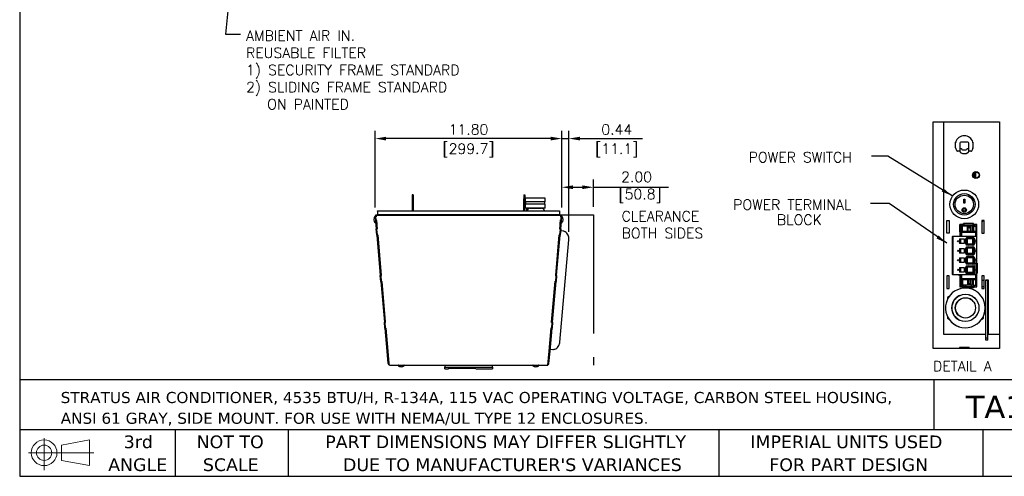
# Model space of a CAD drawing. Header units: inches. Extents: x -1 to 102, y 3 to 82.
# Tile 1 of 19: x -1 to 61, y 3 to 32. Entities that reach past the tile are written whole.
import ezdxf
from ezdxf.enums import TextEntityAlignment as Align

# ---------------------------------------------------------------- set-up
doc = ezdxf.new("R2010")
doc.units = ezdxf.units.IN
doc.header["$LTSCALE"] = 12
doc.header["$MEASUREMENT"] = 0
doc.header["$PDSIZE"] = -1
doc.linetypes.add('PHANTOM2', pattern=[1.25, 0.625, -0.125, 0.125, -0.125, 0.125, -0.125])
doc.linetypes.add('SLD-Solid', pattern=[0])
for name, color, linetype in [('Default', 7, 'Continuous'), ('phantom', 4, 'PHANTOM2'), ('tangent', 7, 'Continuous'), ('visible', 7, 'Continuous')]:
    doc.layers.add(name, color=color, linetype=linetype)
for name, color, linetype, lineweight in [('DIMENSIONS', 140, 'SLD-Solid', 25), ('DIMENSIONS @ 1', 140, 'SLD-Solid', 25), ('TEXT', 140, 'SLD-Solid', 25), ('TEXT @ 1', 140, 'SLD-Solid', 25)]:
    doc.layers.add(name, color=color, linetype=linetype, lineweight=lineweight)
doc.styles.add('ROMANS', font='romans.shx')
doc.styles.add('SLDTEXTSTYLE0', font='verdana.ttf')
doc.dimstyles.new('FSTD1', dxfattribs={"dimtxt": 0.65, "dimasz": 0.7, "dimexe": 0.5, "dimexo": 0.5, "dimgap": 0.25, "dimtad": 1, "dimzin": 1, "dimdsep": 46, "dimtxsty": 'ROMANS', "dimcen": 0.5, "dimadec": 0, "dimazin": 0, "dimtfac": 1, "dimtmove": 0, "dimatfit": 3, "dimfxl": 0, "dimtolj": 1, "dimarcsym": 0})

# ---------------------------------------------------------------- blocks, each defined once
blk = doc.blocks.new('Block11')
at = {"color": 7, "linetype": 'SLD-Solid', "lineweight": 18}
for p, q in [((1.223, 2.509), (1.223, 0)), ((2.589, 1.969), (4.807, 2.377)), ((4.807, 2.377), (4.807, 0.346)), ((2.589, 0.754), (2.589, 1.969)), ((0, 1.361), (5.137, 1.361)), ((2.589, 0.754), (4.807, 0.346))]:
    blk.add_line(p, q, dxfattribs=at)
for radius in [1.016, 0.607]:
    blk.add_circle((1.223, 1.361), radius, dxfattribs=at)
blk = doc.blocks.new('Block12')
at = {"color": 7, "linetype": 'Continuous'}
blk.add_blockref('Block11', (0, 0), dxfattribs=at)
blk = doc.blocks.new('SW_NOTE_0_1')
at = {"layer": 'TEXT', "color": 0, "char_height": 0.875, "attachment_point": 1, "style": 'SLDTEXTSTYLE0'}
for s, insert in [('STRATUS AIR CONDITIONER, 4535 BTU/H, R-134A, 115 VAC OPERATING VOLTAGE, CARBON STEEL HOUSING, ', (0, 1.111)), ('ANSI 61 GRAY, SIDE MOUNT. FOR USE WITH NEMA/UL TYPE 12 ENCLOSURES.', (0, -0.528))]:
    blk.add_mtext(s, dxfattribs=dict(at, insert=insert))
blk = doc.blocks.new('SW_NOTE_0_4')
at = {"layer": 'TEXT', "color": 0, "char_height": 1, "attachment_point": 1, "style": 'SLDTEXTSTYLE0'}
for s, insert in [('PART DIMENSIONS MAY DIFFER SLIGHTLY ', (0, 1.27)), ("DUE TO MANUFACTURER'S VARIANCES", (1.401, -0.536))]:
    blk.add_mtext(s, dxfattribs=dict(at, insert=insert))
blk = doc.blocks.new('SW_NOTE_0_5')
at = {"layer": 'TEXT', "color": 0, "char_height": 1, "attachment_point": 2, "style": 'SLDTEXTSTYLE0'}
for s, insert in [('NOT TO', (2.484, 1.27)), ('SCALE', (2.53, -0.536))]:
    blk.add_mtext(s, dxfattribs=dict(at, insert=insert))
blk = doc.blocks.new('SW_NOTE_0_6')
at = {"layer": 'TEXT', "color": 0, "char_height": 1, "attachment_point": 2, "style": 'SLDTEXTSTYLE0'}
for s, insert in [('3rd', (1.094, 1.27)), ('ANGLE', (1.048, -0.536))]:
    blk.add_mtext(s, dxfattribs=dict(at, insert=insert))
blk = doc.blocks.new('SW_NOTE_0_7')
at = {"layer": 'TEXT', "color": 0, "char_height": 1, "attachment_point": 1, "style": 'SLDTEXTSTYLE0'}
for s, insert in [('IMPERIAL UNITS USED ', (0, 1.27)), ('FOR PART DESIGN', (1.495, -0.536))]:
    blk.add_mtext(s, dxfattribs=dict(at, insert=insert))
blk = doc.blocks.new('*D101')
at = {"layer": 'Defpoints', "color": 0}
for p in [(33.003, 21.326), (33.003, 19.549), (35.003, 19.59)]:
    blk.add_point(p, dxfattribs=at)
at = {"layer": 'DIMENSIONS', "color": 0, "lineweight": -2}
for p, q in [((33.003, 20.049), (33.003, 21.826)), ((35.003, 20.09), (35.003, 21.826)), ((33.703, 21.326), (34.303, 21.326)), ((35.003, 21.326), (39.731, 21.326))]:
    blk.add_line(p, q, dxfattribs=at)
at = {"layer": 'DIMENSIONS', "color": 0}
for points in [[(33.703, 21.443), (33.703, 21.21), (33.003, 21.326)], [(34.303, 21.443), (34.303, 21.21), (35.003, 21.326)]]:
    blk.add_solid(points, dxfattribs=at)
at = {"layer": 'DIMENSIONS', "color": 0, "insert": (37.717, 21.326), "char_height": 0.65, "attachment_point": 5, "style": 'ROMANS'}
blk.add_mtext('\\A1;2.00\\P [50.8]', dxfattribs=at)
blk = doc.blocks.new('*D102')
at = {"layer": 'Defpoints', "color": 0}
for p in [(21.203, 24.399), (21.203, 19.549), (33.003, 19.549)]:
    blk.add_point(p, dxfattribs=at)
at = {"layer": 'DIMENSIONS', "color": 0, "lineweight": -2}
for p, q in [((21.203, 20.049), (21.203, 24.899)), ((33.003, 20.049), (33.003, 24.899)), ((32.303, 24.399), (21.903, 24.399))]:
    blk.add_line(p, q, dxfattribs=at)
at = {"layer": 'DIMENSIONS', "color": 0}
for points in [[(21.903, 24.515), (21.903, 24.282), (21.203, 24.399)], [(32.303, 24.515), (32.303, 24.282), (33.003, 24.399)]]:
    blk.add_solid(points, dxfattribs=at)
at = {"layer": 'DIMENSIONS', "color": 0, "char_height": 0.65, "attachment_point": 5, "style": 'ROMANS'}
for s, insert in [('\\A1;11.80', (27.103, 24.974)), ('\\A1;[299.7]', (27.103, 23.653))]:
    blk.add_mtext(s, dxfattribs=dict(at, insert=insert))
blk = doc.blocks.new('*D97')
at = {"layer": 'Defpoints', "color": 0}
for p in [(33.439, 24.399), (33.003, 19.549), (33.439, 18.014)]:
    blk.add_point(p, dxfattribs=at)
at = {"layer": 'DIMENSIONS', "color": 0, "lineweight": -2}
for p, q in [((33.003, 20.049), (33.003, 24.899)), ((33.439, 18.514), (33.439, 24.899)), ((32.303, 24.399), (31.603, 24.399)), ((33.003, 24.399), (33.439, 24.399)), ((34.139, 24.399), (38.094, 24.399))]:
    blk.add_line(p, q, dxfattribs=at)
at = {"layer": 'DIMENSIONS', "color": 0}
for points in [[(32.303, 24.515), (32.303, 24.282), (33.003, 24.399)], [(34.139, 24.515), (34.139, 24.282), (33.439, 24.399)]]:
    blk.add_solid(points, dxfattribs=at)
at = {"layer": 'DIMENSIONS', "color": 0, "char_height": 0.65, "attachment_point": 5, "style": 'ROMANS'}
for s, insert in [('\\A1;0.44', (36.467, 24.974)), ('\\A1;[11.1]', (36.467, 23.653))]:
    blk.add_mtext(s, dxfattribs=dict(at, insert=insert))
blk = doc.blocks.new('SE122')
at = {"layer": 'visible', "color": 7, "linetype": 'Continuous'}
for p, q in [((55.535, 9.991), (55.465, 9.991)), ((55.535, 9.791), (55.465, 9.791))]:
    blk.add_line(p, q, dxfattribs=at)
blk.add_arc((56.029, 11.412), 0.7, 136.7211, 143.6967, dxfattribs=at)
blk = doc.blocks.new('SE125')
at = {"layer": 'tangent', "color": 7, "linetype": 'Continuous'}
blk.add_line((54.75, 10.174), (54.75, 10.178), dxfattribs=at)
at = {"layer": 'visible', "color": 7, "linetype": 'Continuous'}
blk.add_line((54.365, 10.137), (54.378, 10.142), dxfattribs=at)
blk = doc.blocks.new('SE129')
at = {"layer": 'visible', "color": 7, "linetype": 'Continuous'}
for p, q in [((54.767, 9.796), (54.774, 9.796)), ((54.842, 9.796), (54.882, 9.796)), ((55.205, 9.796), (55.238, 9.796)), ((55.302, 9.796), (55.307, 9.796))]:
    blk.add_line(p, q, dxfattribs=at)
blk = doc.blocks.new('SE130')
at = {"layer": 'visible', "color": 7, "linetype": 'Continuous'}
for p, q in [((54.882, 11.764), (54.767, 11.764)), ((55.307, 11.764), (55.205, 11.764))]:
    blk.add_line(p, q, dxfattribs=at)
blk = doc.blocks.new('SE135')
at = {"layer": 'tangent', "color": 7, "linetype": 'Continuous'}
for p, q in [((54.85, 11.54), (54.85, 11.71)), ((54.961, 11.71), (54.961, 11.749)), ((55.127, 11.71), (55.127, 11.749)), ((55.207, 11.71), (55.207, 11.54)), ((55.274, 11.71), (55.274, 11.533)), ((54.85, 10.022), (54.85, 9.845)), ((55.207, 9.845), (55.207, 10.022)), ((55.274, 9.845), (55.274, 10.022)), ((54.961, 9.845), (54.961, 9.807)), ((55.127, 9.845), (55.127, 9.807))]:
    blk.add_line(p, q, dxfattribs=at)
at = {"layer": 'visible', "color": 7, "linetype": 'Continuous'}
for p, q in [((54.774, 11.76), (54.806, 11.76)), ((54.774, 11.533), (54.774, 11.76)), ((54.774, 11.533), (54.798, 11.533)), ((54.798, 11.533), (54.798, 11.383)), ((54.841, 11.533), (54.798, 11.533)), ((54.806, 11.76), (54.826, 11.76)), ((54.806, 11.533), (54.806, 11.76)), ((54.826, 11.76), (54.828, 11.76)), ((54.826, 11.533), (54.826, 11.76)), ((54.828, 11.76), (54.838, 11.76)), ((54.828, 11.535), (54.828, 11.76)), ((54.838, 11.76), (54.842, 11.76)), ((54.838, 11.539), (54.838, 11.76)), ((54.841, 11.71), (54.85, 11.71)), ((54.841, 11.71), (54.841, 11.54)), ((54.842, 11.76), (54.849, 11.76)), ((54.842, 11.71), (54.842, 11.76)), ((54.849, 11.76), (54.854, 11.76)), ((54.849, 11.76), (54.849, 11.71)), ((55.015, 11.71), (54.85, 11.71)), ((54.854, 11.71), (54.854, 11.76)), ((54.882, 11.794), (54.882, 11.795)), ((55.205, 11.795), (54.882, 11.795)), ((54.882, 11.71), (54.882, 11.794)), ((54.961, 11.749), (55.127, 11.749)), ((55.015, 11.54), (55.015, 11.71)), ((55.172, 11.71), (55.015, 11.71)), ((55.033, 11.54), (55.033, 11.675)), ((55.033, 11.675), (55.102, 11.643)), ((55.102, 11.643), (55.102, 11.54)), ((55.119, 11.642), (55.102, 11.643)), ((55.119, 11.54), (55.119, 11.677)), ((55.172, 11.54), (55.172, 11.71)), ((55.207, 11.71), (55.172, 11.71)), ((55.205, 11.794), (55.205, 11.795)), ((55.205, 11.71), (55.205, 11.794)), ((55.207, 11.71), (55.274, 11.71)), ((55.229, 11.71), (55.229, 11.76)), ((55.229, 11.76), (55.238, 11.76)), ((55.238, 11.76), (55.302, 11.76)), ((55.243, 11.71), (55.238, 11.76)), ((55.27, 11.533), (55.274, 11.533)), ((55.302, 11.71), (55.274, 11.71)), ((55.285, 11.533), (55.274, 11.533)), ((55.302, 11.533), (55.285, 11.533)), ((55.302, 11.71), (55.302, 11.76)), ((55.302, 11.71), (55.302, 11.533)), ((55.302, 11.71), (55.302, 11.533)), ((55.302, 11.383), (55.302, 11.533)), ((54.741, 10.183), (54.741, 10.178)), ((54.741, 10.178), (54.77, 10.178)), ((54.77, 10.183), (54.77, 10.178)), ((54.798, 10.178), (54.77, 10.178)), ((54.774, 10.022), (54.798, 10.022)), ((54.774, 10.022), (54.774, 9.796)), ((54.798, 10.022), (54.798, 10.178)), ((54.798, 10.022), (54.841, 10.022)), ((54.806, 10.022), (54.806, 9.796)), ((54.826, 10.022), (54.826, 9.796)), ((54.828, 10.022), (54.828, 9.796)), ((54.838, 10.022), (54.838, 9.796)), ((54.841, 10.022), (54.85, 10.022)), ((54.841, 10.022), (54.841, 9.845)), ((55.015, 10.022), (54.85, 10.022)), ((55.033, 10.022), (55.015, 10.022)), ((55.015, 10.022), (55.015, 9.845)), ((55.033, 10.022), (55.102, 10.022)), ((55.033, 10.022), (55.033, 9.88)), ((55.119, 10.022), (55.102, 10.022)), ((55.102, 9.913), (55.102, 10.022)), ((55.172, 10.022), (55.119, 10.022)), ((55.119, 10.022), (55.119, 9.879)), ((55.207, 10.022), (55.172, 10.022)), ((55.172, 10.022), (55.172, 9.845)), ((55.207, 10.022), (55.274, 10.022)), ((55.285, 10.022), (55.274, 10.022)), ((55.285, 10.022), (55.302, 10.022)), ((55.302, 10.022), (55.302, 10.183)), ((55.302, 9.845), (55.302, 10.022)), ((54.774, 9.796), (54.806, 9.796)), ((54.806, 9.796), (54.826, 9.796)), ((54.826, 9.796), (54.828, 9.796)), ((54.828, 9.796), (54.838, 9.796)), ((54.838, 9.796), (54.842, 9.796)), ((54.841, 9.845), (54.85, 9.845)), ((54.842, 9.845), (54.842, 9.796)), ((54.842, 9.796), (54.849, 9.796)), ((54.849, 9.796), (54.849, 9.845)), ((55.015, 9.845), (54.85, 9.845)), ((54.854, 9.845), (54.854, 9.796)), ((54.882, 9.845), (54.882, 9.761)), ((54.882, 9.761), (54.882, 9.76)), ((55.205, 9.76), (54.882, 9.76)), ((54.961, 9.807), (55.127, 9.807)), ((55.172, 9.845), (55.015, 9.845)), ((55.033, 9.88), (55.102, 9.913)), ((55.119, 9.913), (55.102, 9.913)), ((55.207, 9.845), (55.172, 9.845)), ((55.205, 9.845), (55.205, 9.761)), ((55.205, 9.761), (55.205, 9.76)), ((55.207, 9.845), (55.274, 9.845)), ((55.229, 9.845), (55.229, 9.796)), ((55.235, 9.796), (55.238, 9.796)), ((55.243, 9.845), (55.238, 9.796)), ((55.238, 9.796), (55.302, 9.796)), ((55.302, 9.845), (55.274, 9.845)), ((55.302, 9.845), (55.302, 9.796))]:
    blk.add_line(p, q, dxfattribs=at)
for centre, major_axis, ratio, start_param, end_param in [((54.961, 11.794), (0.0787, 0), 0.57735, 3.141593, 4.712389), ((55.256, 11.635), (-0.484, 0.008), 0.085925, -1.282114, -1.091246), ((55.127, 11.794), (0.0787, 0), 0.57735, 4.712389, 6.283185), ((54.961, 9.761), (0.0787, 0), 0.57735, 1.570796, 3.141593), ((55.256, 9.921), (-0.484, -0.008), 0.085925, 1.091246, 1.282114), ((55.127, 9.761), (0.0787, 0), 0.57735, 0, 1.570796)]:
    blk.add_ellipse(centre, major_axis=major_axis, ratio=ratio, start_param=start_param, end_param=end_param, dxfattribs=at)
blk = doc.blocks.new('SE145')
at = {"layer": 'tangent', "color": 7, "linetype": 'Continuous'}
for p, q in [((54.816, 11.511), (54.836, 11.511)), ((54.836, 11.383), (54.836, 11.511)), ((54.845, 11.54), (54.845, 11.521)), ((54.845, 11.521), (55.251, 11.521)), ((55.251, 11.521), (55.251, 11.54)), ((55.261, 11.511), (55.261, 11.383)), ((55.28, 11.511), (55.261, 11.511)), ((54.536, 11.383), (54.536, 10.183)), ((54.56, 10.183), (54.56, 11.383)), ((54.816, 10.055), (54.836, 10.055)), ((54.836, 10.055), (54.836, 10.183)), ((54.845, 10.045), (54.845, 10.025)), ((55.251, 10.045), (54.845, 10.045)), ((55.251, 10.025), (55.251, 10.045)), ((55.261, 10.183), (55.261, 10.055)), ((55.28, 10.055), (55.261, 10.055))]:
    blk.add_line(p, q, dxfattribs=at)
for centre, start, end in [((54.845, 11.511), 90, 180), ((55.251, 11.511), 0, 90), ((54.845, 10.055), 180, 270), ((55.251, 10.055), 270, 0)]:
    blk.add_arc(centre, 0.00984, start, end, dxfattribs=at)
at = {"layer": 'visible', "color": 7, "linetype": 'Continuous'}
for p, q in [((54.816, 11.511), (54.816, 11.383)), ((55.251, 11.54), (54.845, 11.54)), ((55.28, 11.383), (55.28, 11.511)), ((54.529, 11.383), (54.529, 10.183)), ((54.536, 11.383), (54.529, 11.383)), ((54.54, 11.383), (54.536, 11.383)), ((54.54, 11.383), (54.56, 11.383)), ((54.54, 10.183), (54.54, 11.383)), ((55.308, 11.383), (54.56, 11.383)), ((54.759, 11.306), (54.759, 11.16)), ((54.759, 11.306), (54.91, 11.306)), ((54.798, 11.16), (54.798, 11.306)), ((54.91, 11.306), (54.91, 11.16)), ((54.99, 11.321), (54.999, 11.313)), ((54.999, 11.313), (54.999, 11.153)), ((55.2, 11.313), (54.999, 11.313)), ((55.003, 11.359), (55.196, 11.359)), ((55.182, 11.153), (55.182, 11.313)), ((55.208, 11.321), (55.2, 11.313)), ((55.2, 11.153), (55.2, 11.313)), ((55.308, 10.183), (55.308, 11.383)), ((54.91, 11.16), (54.759, 11.16)), ((54.759, 11.006), (54.759, 10.86)), ((54.759, 11.006), (54.91, 11.006)), ((54.798, 10.86), (54.798, 11.006)), ((54.91, 11.006), (54.91, 10.86)), ((54.999, 11.153), (54.99, 11.145)), ((54.99, 11.021), (54.999, 11.013)), ((54.999, 11.153), (55.2, 11.153)), ((55.2, 11.013), (54.999, 11.013)), ((54.999, 11.013), (54.999, 10.853)), ((55.196, 11.107), (55.003, 11.107)), ((55.003, 11.059), (55.196, 11.059)), ((55.182, 10.853), (55.182, 11.013)), ((55.2, 11.153), (55.208, 11.145)), ((55.2, 11.013), (55.208, 11.021)), ((55.2, 11.013), (55.2, 10.853)), ((54.91, 10.86), (54.759, 10.86)), ((54.759, 10.706), (54.759, 10.56)), ((54.759, 10.706), (54.91, 10.706)), ((54.798, 10.56), (54.798, 10.706)), ((54.91, 10.706), (54.91, 10.56)), ((54.999, 10.853), (54.99, 10.845)), ((54.99, 10.721), (54.999, 10.713)), ((54.999, 10.853), (55.2, 10.853)), ((54.999, 10.713), (54.999, 10.553)), ((55.2, 10.713), (54.999, 10.713)), ((55.196, 10.807), (55.003, 10.807)), ((55.003, 10.759), (55.196, 10.759)), ((55.182, 10.713), (55.182, 10.553)), ((55.2, 10.853), (55.208, 10.845)), ((55.2, 10.713), (55.208, 10.721)), ((55.2, 10.713), (55.2, 10.553)), ((54.91, 10.56), (54.759, 10.56)), ((54.759, 10.406), (54.759, 10.26)), ((54.759, 10.406), (54.91, 10.406)), ((54.91, 10.26), (54.759, 10.26)), ((54.798, 10.26), (54.798, 10.406)), ((54.91, 10.406), (54.91, 10.26)), ((54.999, 10.553), (54.99, 10.545)), ((54.99, 10.421), (54.999, 10.413)), ((54.999, 10.553), (55.2, 10.553)), ((54.999, 10.413), (54.999, 10.253)), ((55.2, 10.413), (54.999, 10.413)), ((55.196, 10.507), (55.003, 10.507)), ((55.003, 10.459), (55.196, 10.459)), ((55.182, 10.413), (55.182, 10.253)), ((55.2, 10.553), (55.208, 10.545)), ((55.2, 10.413), (55.208, 10.421)), ((55.2, 10.413), (55.2, 10.253)), ((54.536, 10.183), (54.529, 10.183)), ((54.536, 10.183), (54.54, 10.183)), ((54.54, 10.183), (54.56, 10.183)), ((54.56, 10.183), (55.308, 10.183)), ((54.816, 10.183), (54.816, 10.055)), ((54.845, 10.025), (55.251, 10.025)), ((54.999, 10.253), (54.99, 10.245)), ((54.999, 10.253), (55.2, 10.253)), ((55.196, 10.207), (55.003, 10.207)), ((55.208, 10.245), (55.2, 10.253)), ((55.28, 10.055), (55.28, 10.183))]:
    blk.add_line(p, q, dxfattribs=at)
for centre in [(54.717, 11.233), (54.717, 10.933), (54.717, 10.633), (54.717, 10.333)]:
    blk.add_circle(centre, 0.018, dxfattribs=at)
for centre, radius, start, end in [((54.845, 11.511), 0.0295, 90, 180), ((55.251, 11.511), 0.0295, 0, 90), ((55.093, 11.233), 0.156, 125.6435, 234.3565), ((55.093, 11.233), 0.136, 111.4973, 248.5027), ((55.105, 11.233), 0.136, 291.4973, 68.5027), ((55.105, 11.233), 0.156, 305.6435, 54.3565), ((55.093, 10.933), 0.156, 125.6435, 234.3565), ((55.093, 10.933), 0.136, 111.4973, 248.5027), ((55.105, 10.933), 0.136, 291.4973, 68.5027), ((55.105, 10.933), 0.156, 305.6435, 54.3565), ((55.093, 10.633), 0.156, 125.6435, 234.3565), ((55.093, 10.633), 0.136, 111.4973, 248.5027), ((55.105, 10.633), 0.136, 291.4973, 68.5027), ((55.105, 10.633), 0.156, 305.6435, 54.3565), ((55.093, 10.333), 0.156, 125.6435, 234.3565), ((55.093, 10.333), 0.136, 111.4973, 248.5027), ((55.105, 10.333), 0.136, 291.4973, 68.5027), ((55.105, 10.333), 0.156, 305.6435, 54.3565), ((54.845, 10.055), 0.0295, 180, 270), ((55.251, 10.055), 0.0295, 270, 0)]:
    blk.add_arc(centre, radius, start, end, dxfattribs=at)

msp = doc.modelspace()

# ---------------------------------------------------------------- linework, layer by layer
for p, q in [((56.438, 11.153), (56.438, 25.465)), ((56.438, 25.465), (60.63, 25.465)), ((57.111, 25.465), (57.111, 12.046)), ((60.63, 25.465), (60.63, 11.153)), ((57.865, 23.809), (57.865, 24.175)), ((57.939, 23.632), (57.87, 23.785)), ((58.135, 24.115), (58.135, 23.657)), ((58.135, 23.657), (58.135, 23.597)), ((58.148, 23.562), (58.148, 23.775)), ((58.148, 23.775), (58.208, 23.775)), ((58.631, 24.175), (58.195, 24.175)), ((58.208, 23.775), (58.228, 23.775)), ((58.228, 23.775), (58.228, 23.759)), ((58.308, 23.679), (58.518, 23.679)), ((58.598, 23.759), (58.598, 23.775)), ((58.598, 23.775), (58.618, 23.775)), ((58.618, 23.775), (58.678, 23.775)), ((58.678, 23.775), (58.678, 23.562)), ((58.691, 23.657), (58.691, 24.115)), ((58.691, 23.597), (58.691, 23.657)), ((58.955, 23.785), (58.887, 23.632)), ((58.961, 24.175), (58.961, 23.809)), ((58.135, 23.597), (57.994, 23.597)), ((58.832, 23.597), (58.691, 23.597)), ((59.019, 21.995), (59.019, 22.234)), ((59.019, 21.995), (59.085, 21.995)), ((59.019, 21.953), (59.019, 21.995)), ((59.085, 21.915), (59.078, 21.915)), ((59.085, 21.995), (59.085, 22.275)), ((59.085, 21.995), (59.085, 21.915)), ((59.085, 21.912), (59.085, 21.915)), ((59.149, 21.9), (59.149, 22.287)), ((23.543, 20.84), (23.543, 20.577)), ((23.605, 20.84), (23.543, 20.84)), ((23.543, 20.577), (23.543, 19.84)), ((23.605, 20.577), (23.543, 20.577)), ((23.605, 20.84), (23.605, 20.577)), ((23.605, 20.577), (23.605, 19.84)), ((30.604, 20.84), (30.666, 20.84)), ((30.604, 20.84), (30.604, 20.59)), ((30.604, 19.84), (30.604, 20.59)), ((30.604, 20.59), (30.666, 20.59)), ((30.666, 20.84), (30.666, 20.59)), ((30.666, 19.84), (30.666, 20.59)), ((31.941, 20.636), (30.687, 20.636)), ((30.687, 20.636), (30.687, 20.398)), ((31.941, 20.398), (31.941, 20.636)), ((58.388, 20.571), (58.438, 20.571)), ((58.388, 20.321), (58.388, 20.571)), ((58.438, 20.571), (58.438, 20.321)), ((31.941, 20.398), (30.687, 20.398)), ((31.941, 20.248), (30.687, 20.248)), ((30.687, 20.248), (30.687, 20.011)), ((31.941, 20.011), (30.687, 20.011)), ((30.696, 20.398), (30.696, 20.248)), ((30.796, 19.904), (30.747, 19.881)), ((30.8, 19.957), (30.751, 19.934)), ((30.847, 19.934), (30.751, 19.934)), ((30.751, 19.934), (30.796, 19.904)), ((30.8, 20.011), (30.753, 19.984)), ((30.921, 19.984), (30.753, 19.984)), ((30.753, 19.984), (30.8, 19.957)), ((30.825, 19.904), (30.796, 19.904)), ((30.873, 19.957), (30.8, 19.957)), ((30.987, 19.996), (31.711, 19.996)), ((31.874, 19.984), (31.777, 19.984)), ((31.828, 19.957), (31.825, 19.957)), ((31.874, 19.984), (31.828, 20.011)), ((31.828, 19.957), (31.874, 19.984)), ((31.876, 19.934), (31.828, 19.957)), ((31.876, 19.934), (31.85, 19.934)), ((31.86, 19.923), (31.876, 19.934)), ((31.932, 20.248), (31.932, 20.398)), ((31.941, 20.011), (31.941, 20.248)), ((58.327, 19.9), (58.327, 19.898)), ((58.438, 20.327), (58.388, 20.327)), ((58.438, 20.321), (58.388, 20.321)), ((58.499, 19.898), (58.499, 19.9)), ((21.261, 19.554), (21.203, 19.549)), ((21.203, 19.549), (21.203, 19.544)), ((21.203, 19.544), (21.261, 19.549)), ((21.203, 19.544), (21.205, 19.522)), ((21.263, 19.527), (21.205, 19.522)), ((21.205, 19.522), (21.213, 19.437)), ((21.241, 19.44), (21.213, 19.437)), ((21.213, 19.437), (21.215, 19.415)), ((21.241, 19.417), (21.215, 19.415)), ((21.215, 19.415), (21.231, 19.225)), ((21.27, 19.463), (21.241, 19.461)), ((21.241, 19.461), (21.258, 19.267)), ((21.241, 19.461), (21.241, 19.42)), ((21.241, 19.42), (21.258, 19.228)), ((21.261, 19.554), (21.261, 19.549)), ((21.261, 19.549), (21.263, 19.527)), ((32.943, 19.549), (21.262, 19.549)), ((21.27, 19.463), (21.262, 19.549)), ((21.263, 19.527), (21.269, 19.463)), ((21.266, 19.497), (21.267, 19.497)), ((21.266, 19.491), (21.266, 19.491)), ((21.266, 19.489), (21.267, 19.489)), ((21.343, 19.563), (21.329, 19.549)), ((21.343, 19.563), (21.359, 19.583)), ((21.359, 19.81), (21.359, 19.84)), ((21.359, 19.84), (32.846, 19.84)), ((21.359, 19.81), (21.359, 19.59)), ((21.359, 19.81), (21.359, 19.59)), ((21.359, 19.59), (21.359, 19.59)), ((21.359, 19.583), (21.359, 19.59)), ((32.846, 19.59), (21.359, 19.59)), ((30.813, 19.881), (30.747, 19.881)), ((30.747, 19.881), (30.761, 19.84)), ((32.846, 19.84), (32.846, 19.81)), ((32.846, 19.81), (32.846, 19.59)), ((32.846, 19.59), (32.846, 19.583)), ((32.846, 19.583), (32.862, 19.563)), ((32.875, 19.549), (32.862, 19.563)), ((32.936, 19.463), (32.943, 19.549)), ((32.938, 19.489), (32.936, 19.463)), ((32.964, 19.461), (32.936, 19.463)), ((32.937, 19.463), (32.942, 19.527)), ((32.938, 19.489), (32.939, 19.491)), ((32.938, 19.489), (32.938, 19.489)), ((32.939, 19.497), (32.939, 19.497)), ((32.939, 19.491), (32.939, 19.491)), ((32.942, 19.527), (32.944, 19.549)), ((32.942, 19.527), (33, 19.522)), ((32.945, 19.554), (32.944, 19.549)), ((33.002, 19.544), (32.944, 19.549)), ((32.945, 19.554), (33.003, 19.549)), ((32.947, 19.267), (32.964, 19.461)), ((32.947, 19.228), (32.964, 19.42)), ((32.964, 19.461), (32.964, 19.42)), ((32.964, 19.44), (32.993, 19.437)), ((32.964, 19.417), (32.991, 19.415)), ((32.974, 19.225), (32.991, 19.415)), ((32.991, 19.415), (32.993, 19.437)), ((32.993, 19.437), (33, 19.522)), ((33, 19.522), (33.002, 19.544)), ((33.003, 19.549), (33.002, 19.544)), ((21.289, 19.23), (21.231, 19.225)), ((21.231, 19.225), (21.252, 18.983)), ((21.252, 18.983), (21.259, 18.907)), ((21.258, 19.267), (21.287, 19.269)), ((21.258, 19.267), (21.258, 19.228)), ((21.259, 18.907), (21.277, 18.701)), ((21.335, 18.706), (21.277, 18.701)), ((21.311, 18.314), (21.277, 18.701)), ((21.309, 19.009), (21.287, 19.269)), ((21.289, 19.23), (21.31, 18.988)), ((21.289, 19.228), (21.29, 19.228)), ((21.337, 18.691), (21.3, 18.688)), ((21.3, 18.688), (21.3, 18.678)), ((21.338, 18.681), (21.3, 18.678)), ((21.3, 18.678), (21.331, 18.325)), ((21.304, 19.069), (21.303, 19.069)), ((21.318, 18.907), (21.309, 19.009)), ((21.31, 18.988), (21.317, 18.913)), ((21.316, 18.931), (21.316, 18.931)), ((21.337, 18.691), (21.316, 18.931)), ((21.317, 18.913), (21.335, 18.706)), ((21.338, 18.681), (21.318, 18.907)), ((21.336, 18.691), (21.335, 18.706)), ((32.867, 18.681), (32.887, 18.907)), ((32.905, 18.678), (32.867, 18.681)), ((32.905, 18.688), (32.868, 18.691)), ((32.902, 19.069), (32.869, 18.691)), ((32.871, 18.706), (32.869, 18.691)), ((32.871, 18.706), (32.889, 18.913)), ((32.871, 18.706), (32.928, 18.701)), ((32.874, 18.325), (32.905, 18.678)), ((32.887, 18.907), (32.896, 19.009)), ((32.889, 18.913), (32.895, 18.988)), ((32.928, 18.701), (32.894, 18.314)), ((32.895, 18.988), (32.916, 19.23)), ((32.896, 19.009), (32.919, 19.269)), ((32.901, 19.069), (32.902, 19.069)), ((32.916, 19.228), (32.902, 19.069)), ((32.905, 18.688), (32.905, 18.678)), ((32.911, 19.175), (32.912, 19.175)), ((32.914, 19.201), (32.913, 19.201)), ((32.915, 19.228), (32.916, 19.228)), ((32.916, 19.23), (32.974, 19.225)), ((32.919, 19.269), (32.947, 19.267)), ((32.928, 18.701), (32.946, 18.907)), ((32.946, 18.907), (32.953, 18.983)), ((32.947, 19.267), (32.947, 19.228)), ((32.953, 18.983), (32.974, 19.225)), ((21.369, 18.319), (21.311, 18.314)), ((21.369, 18.314), (21.311, 18.309)), ((21.311, 18.309), (21.311, 18.314)), ((21.311, 18.309), (21.534, 15.758)), ((21.331, 18.325), (21.369, 18.328)), ((21.369, 18.319), (21.368, 18.328)), ((21.595, 15.738), (21.369, 18.328)), ((21.594, 15.748), (21.369, 18.328)), ((21.369, 18.314), (21.369, 18.319)), ((21.369, 18.314), (21.592, 15.763)), ((32.61, 15.738), (32.837, 18.328)), ((32.611, 15.748), (32.829, 18.239)), ((32.613, 15.763), (32.836, 18.314)), ((32.671, 15.758), (32.894, 18.309)), ((32.837, 18.319), (32.836, 18.314)), ((32.836, 18.314), (32.894, 18.309)), ((32.837, 18.328), (32.837, 18.319)), ((32.837, 18.328), (32.874, 18.325)), ((32.837, 18.319), (32.894, 18.314)), ((32.894, 18.314), (32.894, 18.309)), ((33.072, 18.551), (32.916, 18.565)), ((32.874, 11.551), (33.439, 18.014)), ((59.108, 15.781), (59.108, 16.531)), ((59.108, 16.531), (59.234, 16.531)), ((59.108, 15.779), (59.108, 16.529)), ((59.108, 16.529), (59.234, 16.529)), ((59.108, 15.797), (59.108, 16.507)), ((59.22, 16.507), (59.108, 16.507)), ((59.22, 15.888), (59.22, 16.507)), ((59.234, 16.531), (59.234, 15.909)), ((59.234, 16.529), (59.234, 15.908)), ((21.592, 15.763), (21.534, 15.758)), ((21.568, 15.37), (21.534, 15.758)), ((21.595, 15.748), (21.558, 15.745)), ((21.558, 15.745), (21.558, 15.735)), ((21.595, 15.738), (21.558, 15.735)), ((21.558, 15.735), (21.589, 15.381)), ((21.594, 15.748), (21.592, 15.763)), ((32.647, 15.735), (32.61, 15.738)), ((32.647, 15.745), (32.611, 15.748)), ((32.613, 15.763), (32.612, 15.748)), ((32.613, 15.763), (32.671, 15.758)), ((32.617, 15.381), (32.647, 15.735)), ((32.671, 15.758), (32.637, 15.37)), ((32.647, 15.745), (32.647, 15.735)), ((59.168, 15.797), (59.108, 15.797)), ((59.157, 15.781), (59.108, 15.781)), ((59.158, 15.779), (59.108, 15.779)), ((21.626, 15.375), (21.568, 15.37)), ((21.569, 15.365), (21.568, 15.37)), ((21.627, 15.37), (21.569, 15.365)), ((21.569, 15.365), (21.792, 12.814)), ((21.589, 15.381), (21.626, 15.385)), ((21.626, 15.375), (21.625, 15.385)), ((21.853, 12.794), (21.626, 15.385)), ((21.852, 12.804), (21.626, 15.385)), ((21.627, 15.37), (21.626, 15.375)), ((21.627, 15.37), (21.85, 12.819)), ((32.352, 12.794), (32.579, 15.385)), ((32.354, 12.804), (32.579, 15.385)), ((32.356, 12.819), (32.579, 15.37)), ((32.413, 12.814), (32.636, 15.365)), ((32.58, 15.385), (32.579, 15.375)), ((32.579, 15.385), (32.617, 15.381)), ((32.579, 15.375), (32.637, 15.37)), ((32.579, 15.375), (32.579, 15.37)), ((32.579, 15.37), (32.636, 15.365)), ((32.637, 15.37), (32.636, 15.365)), ((59.935, 15.45), (59.747, 15.45)), ((59.747, 15.45), (59.747, 15.033)), ((59.747, 15.45), (59.747, 12.046)), ((59.779, 15.45), (59.779, 15.43)), ((59.903, 15.43), (59.779, 15.43)), ((59.779, 11.788), (59.779, 15.43)), ((59.779, 15.065), (59.779, 15.43)), ((59.903, 15.45), (59.903, 15.43)), ((59.903, 11.788), (59.903, 15.43)), ((59.903, 15.178), (59.903, 15.43)), ((59.935, 12.046), (59.935, 15.45)), ((59.935, 15.205), (59.935, 15.45)), ((57.454, 14.425), (57.348, 14.364)), ((57.348, 14.364), (57.348, 14.242)), ((57.348, 13.175), (57.348, 13.053)), ((59.618, 13.053), (59.618, 13.175)), ((21.85, 12.819), (21.792, 12.814)), ((21.826, 12.427), (21.792, 12.814)), ((21.852, 12.804), (21.815, 12.801)), ((21.815, 12.801), (21.815, 12.791)), ((21.853, 12.794), (21.815, 12.791)), ((21.815, 12.791), (21.846, 12.438)), ((21.846, 12.438), (21.884, 12.441)), ((21.851, 12.804), (21.85, 12.819)), ((21.884, 12.432), (21.883, 12.441)), ((22.013, 10.966), (21.884, 12.441)), ((32.192, 10.966), (32.321, 12.441)), ((32.234, 11.435), (32.322, 12.441)), ((32.321, 12.441), (32.359, 12.438)), ((32.322, 12.441), (32.322, 12.432)), ((32.39, 12.791), (32.352, 12.794)), ((32.39, 12.801), (32.353, 12.804)), ((32.356, 12.819), (32.354, 12.804)), ((32.356, 12.819), (32.413, 12.814)), ((32.359, 12.438), (32.39, 12.791)), ((32.413, 12.814), (32.379, 12.427)), ((32.39, 12.801), (32.39, 12.791)), ((57.348, 13.053), (57.454, 12.992)), ((59.512, 12.992), (59.618, 13.053)), ((59.779, 12.956), (59.747, 12.937)), ((59.779, 12.907), (59.747, 12.907)), ((59.935, 12.907), (59.903, 12.907)), ((21.884, 12.432), (21.826, 12.427)), ((21.884, 12.427), (21.826, 12.422)), ((21.826, 12.422), (21.826, 12.427)), ((21.826, 12.422), (21.953, 10.973)), ((21.884, 12.427), (21.884, 12.432)), ((21.884, 12.427), (22.011, 10.978)), ((32.194, 10.978), (32.321, 12.427)), ((32.252, 10.973), (32.379, 12.422)), ((32.322, 12.432), (32.321, 12.427)), ((32.321, 12.427), (32.379, 12.422)), ((32.322, 12.432), (32.379, 12.427)), ((32.379, 12.427), (32.379, 12.422)), ((57.111, 12.046), (58.113, 12.046)), ((58.113, 12.046), (59.779, 12.046)), ((59.779, 12.058), (59.747, 12.058)), ((59.903, 12.046), (60.63, 12.046)), ((58.713, 11.21), (58.113, 11.21)), ((58.113, 11.21), (58.113, 11.153)), ((58.713, 11.153), (58.713, 11.21)), ((59.903, 11.788), (59.779, 11.788)), ((59.779, 11.672), (59.779, 11.788)), ((59.903, 11.672), (59.779, 11.672)), ((59.903, 11.672), (59.903, 11.788)), ((21.953, 10.973), (22.02, 10.203)), ((22.011, 10.978), (22.078, 10.208)), ((22.089, 10.092), (22.013, 10.966)), ((32.116, 10.092), (32.192, 10.966)), ((32.127, 10.208), (32.194, 10.978)), ((32.185, 10.203), (32.252, 10.973)), ((32.263, 11.099), (32.419, 11.086)), ((60.63, 11.153), (56.438, 11.153)), ((22.078, 10.208), (22.02, 10.203)), ((22.02, 10.203), (22.021, 10.198)), ((22.078, 10.208), (22.079, 10.203)), ((22.079, 10.207), (22.078, 10.207)), ((22.084, 10.15), (22.084, 10.15)), ((22.136, 10.092), (22.089, 10.092)), ((22.136, 10.092), (32.069, 10.092)), ((22.136, 10.092), (22.136, 10.092)), ((25.619, 10.092), (25.619, 9.972)), ((25.619, 9.972), (28.619, 9.972)), ((25.619, 9.851), (25.619, 9.972)), ((28.619, 9.972), (28.619, 10.092)), ((28.619, 9.972), (28.619, 9.851)), ((32.069, 10.092), (32.116, 10.092)), ((32.069, 10.092), (32.069, 10.092)), ((32.126, 10.207), (32.126, 10.207)), ((32.127, 10.208), (32.127, 10.203)), ((32.127, 10.208), (32.185, 10.203)), ((32.185, 10.203), (32.184, 10.198)), ((25.619, 9.851), (25.844, 9.851)), ((25.844, 9.903), (25.844, 9.851)), ((25.844, 9.903), (27.564, 9.903)), ((27.564, 9.851), (28.619, 9.851))]:
    msp.add_line(p, q)
for centre, radius in [((59.153, 22.094), 0.219), ((59.153, 22.094), 0.194), ((58.413, 20.246), 0.906), ((58.413, 20.246), 0.677), ((58.413, 20.246), 0.58), ((58.413, 19.897), 0.135), ((58.413, 19.898), 0.0862), ((58.483, 13.708), 0.858), ((58.483, 13.708), 0.64)]:
    msp.add_circle(centre, radius)
for centre, radius, start, end in [((58.413, 23.996), 0.576, 18.01989, 161.98011), ((57.925, 23.809), 0.06, 180, 204.22775), ((57.994, 23.657), 0.06, 204.22775, 270), ((58.195, 24.115), 0.06, 90, 180), ((58.413, 23.929), 0.409, 227.15055, 229.58854), ((58.308, 23.759), 0.08, 180, 270), ((58.518, 23.759), 0.08, 270, 0), ((58.631, 24.115), 0.06, 0, 90), ((58.413, 23.929), 0.409, 310.41146, 312.84945), ((58.832, 23.657), 0.06, 270, 335.77225), ((58.901, 23.809), 0.06, 335.77225, 0), ((58.413, 23.996), 0.5, 233.07927, 237.99455), ((58.413, 23.996), 0.488, 234.99744, 237.92086), ((58.208, 23.562), 0.06, 180, 240.78454), ((58.413, 23.929), 0.48, 240.78454, 299.21546), ((58.618, 23.562), 0.06, 299.21546, 0), ((58.413, 23.996), 0.488, 302.07914, 305.00256), ((58.413, 23.996), 0.5, 302.00545, 306.92073), ((30.987, 19.808), 0.188, 90, 170.19981), ((31.711, 19.808), 0.188, 9.80019, 90), ((58.413, 19.9), 0.0867, 0.24357, 179.76623), ((21.43, 19.283), 0.303, 147.0064, 185), ((21.192, 19.437), 0.02, 5, 147.0064), ((21.359, 19.497), 0.093, 90, 146.01279), ((21.389, 19.81), 0.03, 171.24686, 180), ((32.846, 19.497), 0.093, 33.98721, 90), ((33.013, 19.437), 0.02, 32.9936, 175), ((32.775, 19.283), 0.303, 355, 32.9936), ((21.43, 19.283), 0.303, 185, 222.9936), ((21.223, 19.09), 0.02, 222.9936, 5), ((32.982, 19.09), 0.02, 175, 317.0064), ((32.775, 19.283), 0.303, 317.0064, 355), ((58.483, 13.708), 1.254, 334.83725, 252.83912), ((58.483, 13.708), 1.254, 45.94014, 79.43137), ((58.483, 13.708), 0.858, 115.54599, 244.45401), ((58.483, 13.708), 0.858, 42.91288, 74.45083), ((58.483, 13.708), 0.64, 38.61972, 68.93818), ((58.483, 13.708), 1.254, 214.83725, 0), ((58.483, 13.708), 0.64, 125.31877, 234.68123), ((58.483, 13.708), 1.254, 0, 16.23367), ((58.483, 13.708), 0.858, 322.96832, 343.37919), ((63.413, 11.21), 4.7, 180, 180.69867), ((22.136, 10.208), 0.116, 185, 245.56872), ((22.136, 10.208), 0.058, 185, 195.65491), ((22.136, 10.208), 0.116, 266.53858, 270), ((22.68, 10.072), 0.02, 90, 232.0064), ((22.854, 10.295), 0.303, 232.0064, 270), ((22.854, 10.295), 0.303, 270, 307.9936), ((23.028, 10.072), 0.02, 307.9936, 90), ((31.18, 10.072), 0.02, 90, 232.0064), ((31.354, 10.295), 0.303, 232.0064, 270), ((31.354, 10.295), 0.303, 270, 307.9936), ((31.528, 10.072), 0.02, 307.9936, 90), ((32.069, 10.208), 0.116, 270, 273.46142), ((32.069, 10.208), 0.116, 294.43128, 355), ((32.069, 10.208), 0.058, 344.34509, 355)]:
    msp.add_arc(centre, radius, start, end)
for points, knots in [([(57.925, 24.165), (57.917, 24.166), (57.909, 24.167), (57.895, 24.17), (57.888, 24.171), (57.877, 24.173), (57.872, 24.173), (57.866, 24.174), (57.865, 24.175), (57.865, 24.175)], [0, 0, 0, 0, 0.25, 0.25, 0.5, 0.5, 0.75, 0.75, 1, 1, 1, 1]), ([(58.901, 24.165), (58.909, 24.166), (58.916, 24.167), (58.931, 24.17), (58.938, 24.171), (58.949, 24.173), (58.953, 24.173), (58.959, 24.174), (58.961, 24.175), (58.961, 24.175)], [0, 0, 0, 0, 0.25, 0.25, 0.5, 0.5, 0.75, 0.75, 1, 1, 1, 1]), ([(58.547, 19.9), (58.547, 19.865), (58.533, 19.829), (58.484, 19.778), (58.449, 19.763), (58.378, 19.763), (58.343, 19.778), (58.293, 19.829), (58.279, 19.864), (58.279, 19.9), (58.279, 19.9), (58.279, 19.9)], [0, 0, 0, 0, 0.125, 0.125, 0.25, 0.25, 0.375, 0.375, 0.5, 0.5, 0.5011174, 0.5011174, 0.5011174, 0.5011174]), ([(33.439, 18.014), (33.446, 18.085), (33.439, 18.165), (33.388, 18.332), (33.333, 18.417), (33.205, 18.52), (33.136, 18.545), (33.072, 18.551)], [0, 0, 0, 0, 0.301721, 0.301721, 0.67246, 0.67246, 1, 1, 1, 1]), ([(32.419, 11.086), (32.48, 11.08), (32.548, 11.092), (32.694, 11.167), (32.768, 11.244), (32.848, 11.405), (32.868, 11.48), (32.874, 11.551)], [0, 0, 0, 0, 0.31245, 0.31245, 0.702559, 0.702559, 1, 1, 1, 1])]:
    msp.add_open_spline(points, degree=3, knots=knots)
at = {"layer": 'phantom'}
for p, q in [((32.846, 19.59), (35.003, 19.59)), ((35.003, 19.59), (35.003, 10.092))]:
    msp.add_line(p, q, dxfattribs=at)
at = {"layer": 'TEXT'}
for p, q in [((-1.239, 81.572), (-1.239, 3.072)), ((101.792, 9.167), (-1.239, 9.167)), ((56.48, 9.167), (56.48, 6.016)), ((101.792, 6.016), (-1.239, 6.016)), ((8.573, 6.016), (8.573, 3.072)), ((15.705, 6.016), (15.705, 3.072)), ((42.916, 6.016), (42.916, 3.072)), ((59.579, 6.016), (59.579, 3.072)), ((-1.239, 3.072), (101.792, 3.072))]:
    msp.add_line(p, q, dxfattribs=at)
at = {"layer": 'visible', "color": 7, "linetype": 'Continuous'}
for p, q in [((57.32, 18.432), (57.32, 19.232)), ((57.32, 19.232), (57.46, 19.232)), ((57.46, 19.232), (57.46, 18.432)), ((58.126, 18.975), (58.126, 18.218)), ((59.204, 18.214), (59.204, 18.975)), ((59.52, 19.232), (59.52, 18.432)), ((59.66, 19.232), (59.52, 19.232)), ((59.66, 18.432), (59.66, 19.232)), ((57.46, 18.432), (57.32, 18.432)), ((58.126, 18.218), (58.019, 18.218)), ((58.019, 18.218), (58.019, 18.214)), ((59.52, 18.432), (59.66, 18.432)), ((57.32, 15.732), (57.32, 14.932)), ((57.46, 15.732), (57.32, 15.732)), ((57.46, 14.932), (57.46, 15.732)), ((58.019, 15.814), (58.019, 15.796)), ((58.019, 15.796), (58.126, 15.796)), ((58.126, 15.796), (58.126, 15.039)), ((59.204, 15.039), (59.204, 15.814)), ((59.52, 15.732), (59.52, 14.932)), ((59.66, 15.732), (59.52, 15.732)), ((59.66, 14.932), (59.66, 15.732)), ((57.32, 14.932), (57.46, 14.932)), ((59.52, 14.932), (59.66, 14.932))]:
    msp.add_line(p, q, dxfattribs=at)

# ---------------------------------------------------------------- block references
at = {"layer": 'Default', "xscale": 2.000000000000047, "yscale": 2.000000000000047, "zscale": 2.000000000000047}
for name in ['SE135', 'SE130', 'SE122', 'SE145', 'SE125', 'SE129']:
    msp.add_blockref(name, (-51.409, -4.552), dxfattribs=at)
at = {"layer": 'TEXT', "xscale": 0.8, "yscale": 0.8, "zscale": 0.8}
for name, p in [('SW_NOTE_0_1', (1.351, 7.51)), ('SW_NOTE_0_6', (5.375, 4.634)), ('SW_NOTE_0_5', (10.066, 4.634)), ('SW_NOTE_0_4', (18.056, 4.634)), ('SW_NOTE_0_7', (44.904, 4.634)), ('Block12', (-0.675, 3.469))]:
    msp.add_blockref(name, p, dxfattribs=at)

# ---------------------------------------------------------------- texts
at = {"layer": 'DIMENSIONS', "style": 'ROMANS'}
for s, p in [('POWER SWITCH', (44.798, 23.545)), ('DETAIL A', (56.44, 10.353))]:
    msp.add_text(s, height=0.65, dxfattribs=at).set_placement(p, align=Align.TOP_LEFT)
for s, p in [('CLEARANCE', (36.772, 19.173)), ('BOTH SIDES', (36.772, 18.105))]:
    msp.add_text(s, height=0.65, dxfattribs=at).set_placement(p)
at = {"layer": 'TEXT', "style": 'ROMANS'}
for s, p in [('POWER TERMINAL', (43.819, 20.551)), ('BLOCK', (46.578, 19.599))]:
    msp.add_text(s, height=0.65, dxfattribs=at).set_placement(p, align=Align.TOP_LEFT)
at = {"layer": 'TEXT', "insert": (13.056, 31.223), "char_height": 0.65, "attachment_point": 1, "style": 'ROMANS'}
msp.add_mtext_dynamic_manual_height_columns('AMBIENT AIR IN.\\PREUSABLE FILTER\\P1) SECURITY FRAME STANDARD\\P2) SLIDING FRAME STANDARD\\P   ON PAINTED', width=18.92976, gutter_width=1, heights=[0], dxfattribs=at)
at = {"layer": 'TEXT', "insert": (58.513, 8.163), "char_height": 1.4, "attachment_point": 1, "style": 'SLDTEXTSTYLE0'}
msp.add_mtext('TA10-045-16-12', dxfattribs=at)

# ---------------------------------------------------------------- dimensions: what is measured, and where the dimension line sits
at = {"layer": 'DIMENSIONS @ 1'}
for base, p2, picture, middle in [((21.203, 24.399), (21.203, 19.549), '*D102', (27.103, 24.399)), ((33.439, 24.399), (33.439, 18.014), '*D97', (36.467, 24.399))]:
    dim = msp.add_linear_dim(base=base, p1=(33.003, 19.549), p2=p2, dimstyle='FSTD1', override={"dimscale": 1, "dimpost": '\\X', "dimtix": 0, "dimtofl": 1, "dimtmove": 0, "dimatfit": 3}, dxfattribs=at)
    dim.commit()
    dim.dimension.update_dxf_attribs({"geometry": picture, "text_midpoint": middle})
dim = msp.add_linear_dim(base=(33.003, 21.326), p1=(35.003, 19.59), p2=(33.003, 19.549), dimstyle='FSTD1', override={"dimscale": 1, "dimpost": '\\X', "dimtix": 0, "dimtofl": 1, "dimtmove": 0, "dimatfit": 3}, dxfattribs=at)
dim.commit()
dim.dimension.update_dxf_attribs({"geometry": '*D101', "text_midpoint": (37.717, 21.326), "dimtype": 128})

# ---------------------------------------------------------------- leaders
at = {"layer": 'TEXT @ 1'}
for points in [[(12.894, 41.95), (11.758, 30.992), (12.698, 30.992)], [(57.641, 20.785), (53.595, 23.295), (52.557, 23.293)], [(57.301, 17.791), (53.659, 20.301), (52.491, 20.301)]]:
    msp.add_leader(points, dimstyle='FSTD1', override={"dimscale": 1}, dxfattribs=at)

doc.saveas('drawing.dxf')
